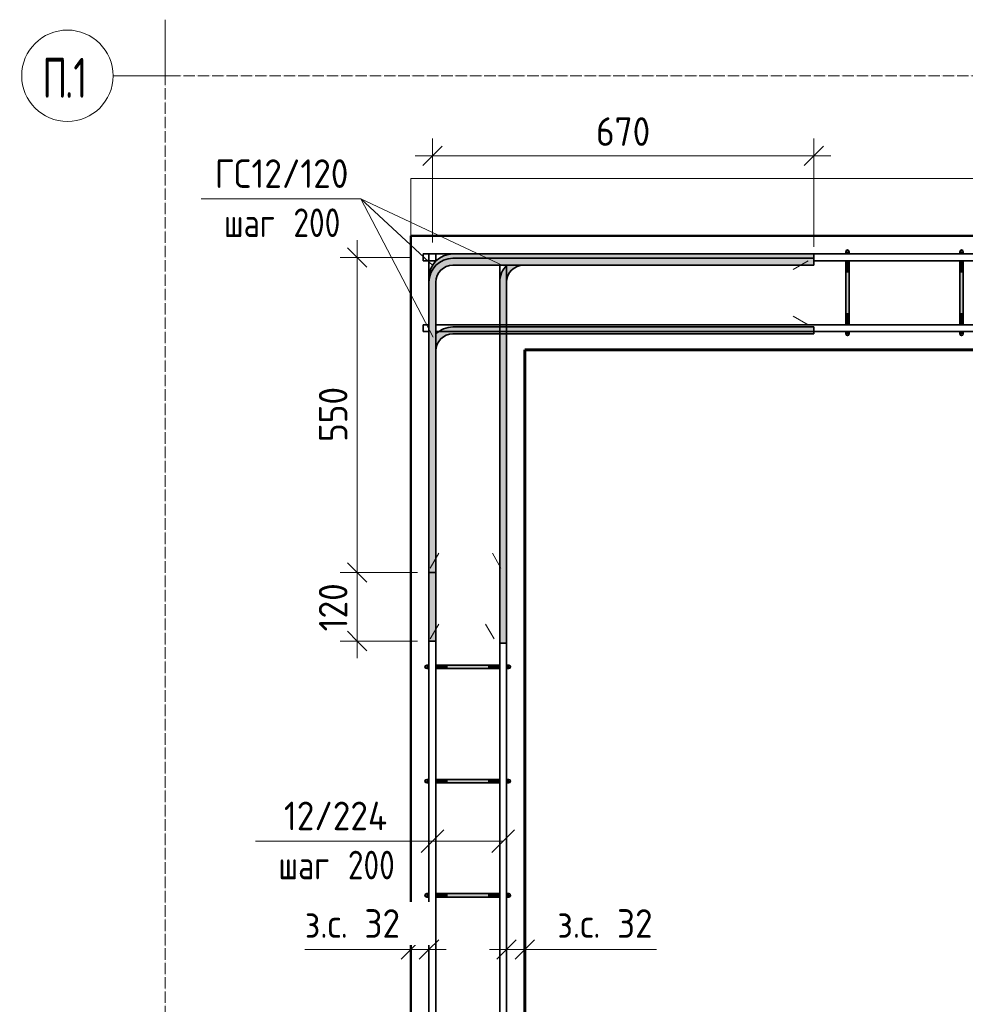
# Model space of a CAD drawing. Header units: millimetres. Extents: x 20745 to 44684, y -2139 to 75713.
# Tile 17 of 28: x 20745 to 22402, y 73769 to 75493. Entities that reach past the tile are written whole.
import ezdxf

# ---------------------------------------------------------------- set-up
doc = ezdxf.new("R2010")
doc.units = ezdxf.units.MM
doc.linetypes.add('02 Штрихпунктирная _20 мм_', pattern=[25, 20, -2.5, 0, -2.5])
for name, color, linetype, lineweight in [('AA_Dim', 7, 'Continuous', 9), ('AA_Dim-20', 7, 'Continuous', 9), ('AA_Oformlenie', 7, 'Continuous', 9), ('AA_Vinoska', 7, 'Continuous', 9), ('AF_Element', 7, 'Continuous', 60), ('AF_Element_Опалубка', 7, 'Continuous', 20), ('AF_Stena_Опалубка', 7, 'Continuous', 20), ('KR_Armatura_Tonkie', 7, 'Continuous', 20), ('KR_Fundament', 7, 'Continuous', 20), ('Оси', 7, 'Continuous', 9)]:
    doc.layers.add(name, color=color, linetype=linetype, lineweight=lineweight)
doc.styles.add('ISOCPEUR', font='isocpeur.ttf', dxfattribs={"width": 0.7, "height": 70})
doc.styles.add('ISOCPEUR_2', font='isocpeur.ttf', dxfattribs={"width": 0.9, "height": 50})
doc.styles.add('ISOCPEUR_3', font='isocpeur.ttf', dxfattribs={"width": 0.8, "height": 50})
doc.dimstyles.new('01_Точн_3_знака__непрозр__З_С_', dxfattribs={"dimscale": 304.8, "dimtxt": 49.799059, "dimasz": 0.111549, "dimexe": 0.098425, "dimexo": 0.065617, "dimgap": 0.016404, "dimtad": 1, "dimdec": 3, "dimrnd": 0.001, "dimdsep": 46, "dimtxsty": 'ISOCPEUR_2', "dimblk1": 'OBLIQUE', "dimblk2": 'OBLIQUE', "dimsah": 1, "dimcen": 0.09, "dimdle": 0.098425, "dimazin": 0, "dimtfac": 1, "dimtdec": 4, "dimtix": 1, "dimtmove": 1, "dimatfit": 3, "dimfxl": 1, "dimtvp": 1, "dimtfill": 1, "dimtolj": 1, "dimtzin": 0, "dimlwd": 18, "dimlwe": 18, "dimarcsym": 2})
doc.dimstyles.new('05_Округл_5мм__прозр_', dxfattribs={"dimscale": 304.8, "dimtxt": 49.799059, "dimasz": 0.111549, "dimexe": 0.098425, "dimexo": 0.065617, "dimgap": 0.006562, "dimtad": 1, "dimdec": 0, "dimrnd": 5, "dimdsep": 46, "dimtxsty": 'ISOCPEUR_2', "dimblk1": 'OBLIQUE', "dimblk2": 'OBLIQUE', "dimsah": 1, "dimcen": 0.09, "dimdle": 0.098425, "dimazin": 0, "dimtfac": 1, "dimtdec": 4, "dimtix": 1, "dimtmove": 0, "dimatfit": 3, "dimfxl": 1, "dimtvp": 1, "dimtolj": 1, "dimtzin": 0, "dimlwd": 18, "dimlwe": 18, "dimarcsym": 2})

# ---------------------------------------------------------------- blocks, each defined once
blk = doc.blocks.new('Лестница тип 2 ед2 - Лестница тип 2 ед1-3683842-Арм_КР_-0_100_1 этаж копия 2')
at = {"layer": 'AF_Element'}
for p, q in [((23120.1, 74915), (21630.1, 74915)), ((21630.1, 74915), (21630.1, 73025))]:
    blk.add_line(p, q, dxfattribs=at)
blk = doc.blocks.new('079_Засечки _ЭлУзла_ - d12 А240-3769660-Арм_КР_-0_100_1 этаж копия 2')
at = {"layer": 'AA_Oformlenie'}
for p, q in [((0, 0), (15, -26)), ((112, 0), (97, -26))]:
    blk.add_line(p, q, dxfattribs=at)
blk = doc.blocks.new('079_Засечки _ЭлУзла_ - d12 А240-3772381-Арм_КР_-0_100_1 этаж копия 2')
at = {"layer": 'AA_Oformlenie'}
for p, q in [((0, 0), (15, 26)), ((124, 0), (109, 26))]:
    blk.add_line(p, q, dxfattribs=at)
blk = doc.blocks.new('Ось сетки - d_4мм-2765513-Арм_КР_-0_100_1 этаж копия 2')
at = {"layer": 'Оси'}
for start, end in [(360, 180), (360, 180), (180, 360), (180, 360)]:
    blk.add_arc((0, 0), 4, start, end, dxfattribs=at)
blk = doc.blocks.new('042_М_Арматуры - Диам длина поз _ Шаг _засечки_-3174167-Арм_КР_-0_100_1 этаж копия 2')
at = {"layer": 'AA_Vinoska'}
blk.add_line((-7, 0), (7, 0), dxfattribs=at)
blk = doc.blocks.new('042_М_Арматуры - Диам длина поз _ Шаг-2260295-Арм_КР_-0_100_1 этаж копия 2')
at = {"layer": 'AA_Vinoska'}
blk.add_line((-7, 0), (7, 0), dxfattribs=at)
blk = doc.blocks.new('DIMBLOCK1-Арм_КР_-0_100_1 этаж копия 2')
at = {"layer": 'AA_Dim-20', "lineweight": 30}
for p, q in [((21598.1, 73865.4), (21615.1, 73882.4)), ((21630.1, 73865.4), (21647.1, 73882.4)), ((21598.1, 73865.4), (21581.1, 73848.4)), ((21630.1, 73865.4), (21613.1, 73848.4))]:
    blk.add_line(p, q, dxfattribs=at)
at = {"layer": 'AA_Dim-20', "lineweight": 18}
for p, q in [((21568.1, 73865.4), (21660.1, 73865.4)), ((21598.1, 73869.4), (21598.1, 73835.4)), ((21598.1, 73865.4), (21598.1, 73869.4)), ((21667, 73865.4), (21614.1, 73865.4)), ((21630.1, 73869.4), (21630.1, 73835.4)), ((21630.1, 73865.4), (21630.1, 73869.4)), ((21860.4, 73865.4), (21667, 73865.4))]:
    blk.add_line(p, q, dxfattribs=at)
at = {"layer": 'AA_Dim-20', "color": 0, "lineweight": 18, "insert": (21687, 73935.7), "char_height": 50, "width": 208.007, "attachment_point": 1, "line_spacing_factor": 1.149209, "style": 'ISOCPEUR_2', "bg_fill": 3, "box_fill_scale": 1.25, "bg_fill_color": 256, "bg_fill_true_color": 13158600, "bg_fill_transparency": 0}
blk.add_mtext('з.с. 32', dxfattribs=at)
blk = doc.blocks.new('_Oblique')
at = {"color": 0, "linetype": 'ByBlock', "lineweight": -2}
blk.add_line((-0.5, -0.5), (0.5, 0.5), dxfattribs=at)
blk = doc.blocks.new('DIMBLOCK9-Арм_КР_-0_100_1 этаж копия 2')
at = {"layer": 'AA_Dim-20', "lineweight": 30}
for p, q in [((21336.5, 74525.5), (21319.5, 74542.5)), ((21336.5, 74525.5), (21353.5, 74508.5)), ((21336.5, 74405.3), (21319.5, 74422.3)), ((21336.5, 74405.3), (21353.5, 74388.3))]:
    blk.add_line(p, q, dxfattribs=at)
at = {"layer": 'AA_Dim-20', "lineweight": 18}
for p, q in [((21442.1, 74525.5), (21306.5, 74525.5)), ((21336.5, 74375.3), (21336.5, 74525.5)), ((21336.5, 74525.5), (21442.1, 74525.5)), ((21442.1, 74405.3), (21306.5, 74405.3)), ((21336.5, 74405.3), (21442.1, 74405.3))]:
    blk.add_line(p, q, dxfattribs=at)
at = {"layer": 'AA_Dim-20', "color": 0, "lineweight": 18, "insert": (21269.2, 74422.3), "char_height": 50, "width": 103.429, "attachment_point": 1, "rotation": 90, "line_spacing_factor": 1.149209, "style": 'ISOCPEUR_2'}
blk.add_mtext('120', dxfattribs=at)
blk = doc.blocks.new('DIMBLOCK10-Арм_КР_-0_100_1 этаж копия 2')
at = {"layer": 'AA_Dim-20', "lineweight": 18}
for p, q in [((21336.5, 74525.5), (21336.5, 75107)), ((21432.1, 75077), (21306.5, 75077)), ((21336.5, 75077), (21432.1, 75077)), ((21442.1, 74525.5), (21306.5, 74525.5)), ((21336.5, 74525.5), (21442.1, 74525.5))]:
    blk.add_line(p, q, dxfattribs=at)
at = {"layer": 'AA_Dim-20', "lineweight": 30}
for p, q in [((21336.5, 75077), (21319.5, 75094)), ((21336.5, 75077), (21353.5, 75060)), ((21336.5, 74525.5), (21319.5, 74542.5)), ((21336.5, 74525.5), (21353.5, 74508.5))]:
    blk.add_line(p, q, dxfattribs=at)
at = {"layer": 'AA_Dim-20', "color": 0, "lineweight": 18, "insert": (21269.2, 74753.8), "char_height": 50, "width": 113.772, "attachment_point": 1, "rotation": 90, "line_spacing_factor": 1.149209, "style": 'ISOCPEUR_2'}
blk.add_mtext('550', dxfattribs=at)
blk = doc.blocks.new('DIMBLOCK13-Арм_КР_-0_100_1 этаж копия 2')
at = {"layer": 'AA_Dim-20', "lineweight": 18}
for p, q in [((21468.1, 75103), (21468.1, 75284.9)), ((22136.1, 75095.5), (22136.1, 75284.9)), ((21438.1, 75254.9), (22166.1, 75254.9)), ((21468.1, 75254.9), (21468.1, 75103)), ((22136.1, 75254.9), (22136.1, 75095.5))]:
    blk.add_line(p, q, dxfattribs=at)
at = {"layer": 'AA_Dim-20', "lineweight": 30}
for p, q in [((21468.1, 75254.9), (21485.1, 75271.9)), ((22136.1, 75254.9), (22153.1, 75271.9)), ((21468.1, 75254.9), (21451.1, 75237.9)), ((22136.1, 75254.9), (22119.1, 75237.9))]:
    blk.add_line(p, q, dxfattribs=at)
at = {"layer": 'AA_Dim-20', "color": 0, "lineweight": 18, "insert": (21754.7, 75322.3), "char_height": 50, "width": 113.772, "attachment_point": 1, "line_spacing_factor": 1.149209, "style": 'ISOCPEUR_2'}
blk.add_mtext('670', dxfattribs=at)
blk = doc.blocks.new('DIMBLOCK20-Арм_КР_-0_100_1 этаж копия 2')
at = {"layer": 'AA_Dim-20', "lineweight": 30}
for p, q in [((21430.1, 73865.4), (21447.1, 73882.4)), ((21462.1, 73865.4), (21479.1, 73882.4)), ((21430.1, 73865.4), (21413.1, 73848.4)), ((21462.1, 73865.4), (21445.1, 73848.4))]:
    blk.add_line(p, q, dxfattribs=at)
at = {"layer": 'AA_Dim-20', "lineweight": 18}
for p, q in [((21244.6, 73865.4), (21437.9, 73865.4)), ((21400.1, 73865.4), (21492.1, 73865.4)), ((21430.1, 73869.4), (21430.1, 73835.4)), ((21430.1, 73865.4), (21430.1, 73869.4)), ((21437.9, 73865.4), (21446.1, 73865.4)), ((21462.1, 73869.4), (21462.1, 73835.4)), ((21462.1, 73865.4), (21462.1, 73869.4))]:
    blk.add_line(p, q, dxfattribs=at)
at = {"layer": 'AA_Dim-20', "color": 0, "lineweight": 18, "insert": (21244.6, 73935.7), "char_height": 50, "width": 208.007, "attachment_point": 1, "line_spacing_factor": 1.149209, "style": 'ISOCPEUR_2', "bg_fill": 3, "box_fill_scale": 1.25, "bg_fill_color": 256, "bg_fill_true_color": 13158600, "bg_fill_transparency": 0}
blk.add_mtext('з.с. 32', dxfattribs=at)

msp = doc.modelspace()

# ---------------------------------------------------------------- hatches: boundary and pattern name
at = {"layer": 'KR_Armatura_Tonkie'}
for points in [[(21463.049, 75041), (21463.4927, 75044.3704), (21467.8521, 75054.7132), (21474.3631, 75063.1985), (21483.0616, 75069.8731), (21493.1912, 75074.0689), (21504.0616, 75075.5), (21504.0616, 75083), (21493.1912, 75081.5689), (21483.0616, 75077.3731), (21474.3631, 75070.6985), (21467.6885, 75062), (21463.4927, 75051.8704), (21462.0616, 75041)], [(22136.0616, 75075.5), (22136.0616, 75083), (21504.0616, 75083), (21504.0616, 75075.5), (21928.0064, 75075.5)], [(22192.0616, 75087), (22197.9594, 75087.7765), (22197.6597, 75088.5), (22196.5616, 75089.5981), (22195.0616, 75090), (22193.5616, 75089.5981), (22192.4635, 75088.5), (22192.1638, 75087.7765)], [(22192.0616, 75087), (22197.9594, 75087.7765), (22197.6597, 75088.5), (22196.5616, 75089.5981), (22195.0616, 75090), (22193.5616, 75089.5981), (22192.4635, 75088.5), (22192.1638, 75087.7765)], [(22198.0616, 75083), (22197.9594, 75087), (22192.0616, 75087), (22192.0616, 75083), (22197.3144, 75083)], [(22392.0616, 75087), (22397.9594, 75087.7765), (22397.6597, 75088.5), (22396.5616, 75089.5981), (22395.0616, 75090), (22393.5616, 75089.5981), (22392.4635, 75088.5), (22392.1638, 75087.7765)], [(22392.0616, 75087), (22397.9594, 75087.7765), (22397.6597, 75088.5), (22396.5616, 75089.5981), (22395.0616, 75090), (22393.5616, 75089.5981), (22392.4635, 75088.5), (22392.1638, 75087.7765)], [(22398.0616, 75083), (22397.9594, 75087), (22392.0616, 75087), (22392.0616, 75083), (22397.3144, 75083)], [(21462.0616, 75033.5), (21474.0616, 75033.5), (21475.0838, 75041.2646), (21478.0808, 75048.5), (21482.8484, 75054.7132), (21489.0616, 75059.4808), (21496.297, 75062.4778), (21504.0616, 75063.5), (21504.0616, 75075.5), (21493.1912, 75074.0689), (21483.0616, 75069.8731), (21474.3631, 75063.1985), (21467.6885, 75054.5), (21463.4927, 75044.3704)], [(21653.605, 75063.5), (22136.0616, 75063.5), (22136.0616, 75075.5), (21504.0616, 75075.5), (21504.0616, 75063.5), (21516.4042, 75063.5)], [(21586.0616, 75033.5), (21598.0616, 75033.5), (21599.0838, 75041.2646), (21602.0808, 75048.5), (21606.8484, 75054.7132), (21613.0616, 75059.4808), (21620.297, 75062.4778), (21628.0616, 75063.5), (21598.7561, 75063.5), (21598.3631, 75063.1985), (21591.6885, 75054.5), (21587.4927, 75044.3704)], [(21598.0616, 75062.8055), (21598.3631, 75063.5), (21598.0616, 75063.5), (21598.0616, 75063.1985)], [(22198.0616, 75051.9867), (22198.0616, 75071), (22192.0616, 75071), (22192.0616, 75051.9867)], [(22398.0616, 75051.9867), (22398.0616, 75071), (22392.0616, 75071), (22392.0616, 75051.9867)], [(22192.0616, 74978.0133), (22198.0616, 74978.0133), (22198.0616, 75051.9867), (22192.0616, 75051.9867), (22192.0616, 75013.0012)], [(22392.0616, 74978.0133), (22398.0616, 74978.0133), (22398.0616, 75051.9867), (22392.0616, 75051.9867), (22392.0616, 75013.0012)], [(21462.0616, 75033.5), (21463.049, 75041), (21462.0616, 75041)], [(21474.0616, 74525.5), (21474.0616, 75033.5), (21462.0616, 75033.5), (21462.0616, 74525.5)], [(21598.0616, 74401.5), (21598.0616, 75033.5), (21586.0616, 75033.5), (21586.0616, 74401.5)], [(22198.0616, 74959), (22198.0616, 74978.0133), (22192.0616, 74978.0133), (22192.0616, 74959)], [(22398.0616, 74959), (22398.0616, 74978.0133), (22392.0616, 74978.0133), (22392.0616, 74959)], [(21474.0616, 74913.25), (21475.0838, 74921.0146), (21478.0808, 74928.25), (21482.8484, 74934.4632), (21489.0616, 74939.2308), (21496.297, 74942.2278), (21504.0616, 74943.25), (21504.0616, 74955.25), (21493.1912, 74953.8189), (21483.0616, 74949.6231), (21474.0616, 74942.5555), (21474.0616, 74921.2885)], [(21474.0616, 74942.5555), (21474.3631, 74942.9485), (21479.6432, 74947), (21474.7561, 74947), (21474.0616, 74946.3055), (21474.0616, 74942.7171)], [(22136.0616, 74943.25), (22136.0616, 74955.25), (21504.0616, 74955.25), (21504.0616, 74943.25), (21928.0064, 74943.25)], [(22192.0616, 74943), (22198.0616, 74943), (22198.0616, 74947), (22192.0616, 74947), (22192.0616, 74946.0754)], [(22195.0616, 74940), (22196.5616, 74940.4019), (22197.6597, 74941.5), (22197.9594, 74942.2235), (22192.0616, 74943), (22192.4635, 74941.5), (22193.5616, 74940.4019), (22194.2852, 74940.1022)], [(22195.0616, 74940), (22196.5616, 74940.4019), (22197.6597, 74941.5), (22197.9594, 74942.2235), (22192.0616, 74943), (22192.4635, 74941.5), (22193.5616, 74940.4019), (22194.2852, 74940.1022)], [(22392.0616, 74943), (22398.0616, 74943), (22398.0616, 74947), (22392.0616, 74947), (22392.0616, 74946.0754)], [(22395.0616, 74940), (22396.5616, 74940.4019), (22397.6597, 74941.5), (22397.9594, 74942.2235), (22392.0616, 74943), (22392.4635, 74941.5), (22393.5616, 74940.4019), (22394.2852, 74940.1022)], [(22395.0616, 74940), (22396.5616, 74940.4019), (22397.6597, 74941.5), (22397.9594, 74942.2235), (22392.0616, 74943), (22392.4635, 74941.5), (22393.5616, 74940.4019), (22394.2852, 74940.1022)], [(21462.0616, 74405.25), (21474.0616, 74405.25), (21474.0616, 74525.5), (21462.0616, 74525.5), (21462.0616, 74411.5127)], [(21458.0616, 74357), (21457.2852, 74362.8978), (21456.5616, 74362.5981), (21455.4635, 74361.5), (21455.0616, 74360), (21455.4635, 74358.5), (21456.5616, 74357.4019), (21457.2852, 74357.1022)], [(21458.0616, 74357), (21457.2852, 74362.8978), (21456.5616, 74362.5981), (21455.4635, 74361.5), (21455.0616, 74360), (21455.4635, 74358.5), (21456.5616, 74357.4019), (21457.2852, 74357.1022)], [(21458.0616, 74357), (21462.0616, 74357), (21462.0616, 74363), (21458.0616, 74362.8978), (21458.0616, 74359.2235)], [(21493.0749, 74357), (21493.0749, 74363), (21474.0616, 74363), (21474.0616, 74357)], [(21567.0483, 74357), (21567.0483, 74363), (21493.0749, 74363), (21493.0749, 74357), (21516.4042, 74357)], [(21567.0483, 74357), (21586.0616, 74357), (21586.0616, 74363), (21567.0483, 74363)], [(21602.0616, 74357), (21602.0616, 74363), (21598.0616, 74363), (21598.0616, 74357), (21598.9862, 74357)], [(21602.0616, 74357), (21603.5616, 74357.4019), (21604.6597, 74358.5), (21605.0616, 74360), (21604.6597, 74361.5), (21603.5616, 74362.5981), (21602.8381, 74362.8978)], [(21602.0616, 74357), (21603.5616, 74357.4019), (21604.6597, 74358.5), (21605.0616, 74360), (21604.6597, 74361.5), (21603.5616, 74362.5981), (21602.8381, 74362.8978)], [(21458.0616, 74157), (21457.2852, 74162.8978), (21456.5616, 74162.5981), (21455.4635, 74161.5), (21455.0616, 74160), (21455.4635, 74158.5), (21456.5616, 74157.4019), (21457.2852, 74157.1022)], [(21458.0616, 74157), (21457.2852, 74162.8978), (21456.5616, 74162.5981), (21455.4635, 74161.5), (21455.0616, 74160), (21455.4635, 74158.5), (21456.5616, 74157.4019), (21457.2852, 74157.1022)], [(21462.0616, 74157), (21462.0616, 74163), (21458.0616, 74162.8978), (21458.0616, 74157), (21461.137, 74157)], [(21493.0749, 74157), (21493.0749, 74163), (21474.0616, 74163), (21474.0616, 74157)], [(21567.0483, 74157), (21567.0483, 74163), (21493.0749, 74163), (21493.0749, 74157), (21516.4042, 74157)], [(21567.0483, 74157), (21586.0616, 74157), (21586.0616, 74163), (21567.0483, 74163)], [(21602.0616, 74157), (21602.0616, 74163), (21598.0616, 74163), (21598.0616, 74157), (21598.9862, 74157)], [(21602.0616, 74157), (21603.5616, 74157.4019), (21604.6597, 74158.5), (21605.0616, 74160), (21604.6597, 74161.5), (21603.5616, 74162.5981), (21602.8381, 74162.8978)], [(21602.0616, 74157), (21603.5616, 74157.4019), (21604.6597, 74158.5), (21605.0616, 74160), (21604.6597, 74161.5), (21603.5616, 74162.5981), (21602.8381, 74162.8978)], [(21458.0616, 73957), (21457.2852, 73962.8978), (21456.5616, 73962.5981), (21455.4635, 73961.5), (21455.0616, 73960), (21455.4635, 73958.5), (21456.5616, 73957.4019), (21457.2852, 73957.1022)], [(21458.0616, 73957), (21457.2852, 73962.8978), (21456.5616, 73962.5981), (21455.4635, 73961.5), (21455.0616, 73960), (21455.4635, 73958.5), (21456.5616, 73957.4019), (21457.2852, 73957.1022)], [(21458.0616, 73957), (21462.0616, 73957), (21462.0616, 73963), (21458.0616, 73962.8978), (21458.0616, 73959.2235)], [(21493.0749, 73957), (21493.0749, 73963), (21474.0616, 73963), (21474.0616, 73957)], [(21567.0483, 73957), (21567.0483, 73963), (21493.0749, 73963), (21493.0749, 73957), (21516.4042, 73957)], [(21567.0483, 73957), (21586.0616, 73957), (21586.0616, 73963), (21567.0483, 73963)], [(21598.9862, 73957), (21602.0616, 73957), (21602.0616, 73963), (21598.0616, 73963), (21598.0616, 73957)], [(21602.0616, 73957), (21603.5616, 73957.4019), (21604.6597, 73958.5), (21605.0616, 73960), (21604.6597, 73961.5), (21603.5616, 73962.5981), (21602.8381, 73962.8978)], [(21602.0616, 73957), (21603.5616, 73957.4019), (21604.6597, 73958.5), (21605.0616, 73960), (21604.6597, 73961.5), (21603.5616, 73962.5981), (21602.8381, 73962.8978)]]:
    msp.add_hatch(color=256, dxfattribs=at).paths.add_polyline_path(points)

# ---------------------------------------------------------------- linework, layer by layer
at = {"layer": 'AA_Vinoska'}
for p, q in [((21469.6995, 74937.0431), (21342.8171, 75179.5951)), ((21592.4064, 75062.3362), (21342.8171, 75179.5951)), ((21469.5213, 75062.0711), (21342.8171, 75179.5951)), ((21468.2405, 74055), (21488.2405, 74075)), ((21591.919, 74055), (21611.919, 74075)), ((21591.919, 74055), (21438.2624, 74055)), ((21468.2405, 74055), (21438.2624, 74055)), ((21468.2405, 74055), (21448.2405, 74035)), ((21591.919, 74055), (21571.919, 74035))]:
    msp.add_line(p, q, dxfattribs=at)
at = {"layer": 'AF_Stena_Опалубка', "color": 5, "lineweight": 50}
for p, q in [((21630.0616, 75115), (21430.0616, 75115)), ((21430.0616, 75115), (21430.0616, 73025)), ((24520.0616, 75115), (21630.0616, 75115)), ((21630.0616, 73025), (21630.0616, 74915)), ((21630.0616, 74915), (23120.0616, 74915))]:
    msp.add_line(p, q, dxfattribs=at)
at = {"layer": 'KR_Armatura_Tonkie', "lineweight": 35}
for p, q in [((21452.0616, 75083), (22192.0616, 75083)), ((21452.0616, 75071), (21452.0616, 75083)), ((21452.0616, 75083), (24788.0616, 75083)), ((21452.0616, 75071), (21452.0616, 75083)), ((21462.0616, 75083), (21462.0616, 72847)), ((21462.0616, 75083), (21474.0616, 75083)), ((21462.0616, 75083), (21474.0616, 75083)), ((21474.0616, 75083), (21474.0616, 75070.3055)), ((21504.0616, 75083), (22136.0616, 75083)), ((21586.0616, 75083), (21598.0616, 75083)), ((21586.0616, 75083), (21598.0616, 75083)), ((22136.0616, 75083), (21628.0616, 75083)), ((22136.0616, 75071), (22136.0616, 75083)), ((22192.0616, 75083.1641), (22192.0616, 75087)), ((22198.0616, 75083.1641), (22198.0616, 75087)), ((22198.0616, 75083), (22392.0616, 75083)), ((22392.0616, 75083.1641), (22392.0616, 75087)), ((22398.0616, 75083.1641), (22398.0616, 75087)), ((22398.0616, 75083), (22592.0616, 75083)), ((21452.0616, 75071), (21462.0616, 75071)), ((21452.0616, 75071), (21474.7561, 75071)), ((21462.0616, 75071), (21462.0616, 74959)), ((21474.0616, 75071), (21474.0616, 75070.3055)), ((21474.0616, 75071), (21474.7561, 75071)), ((21504.0616, 75075.5), (22136.0616, 75075.5)), ((21504.0616, 75063.5), (22136.0616, 75063.5)), ((21586.0616, 75063.5), (21586.0616, 72869)), ((21586.0616, 75063.5), (21586.0616, 74959)), ((21598.0616, 75063.5), (21598.0616, 72869)), ((21598.0616, 75063.5), (21598.0616, 75062.8055)), ((22136.0616, 75063.5), (21628.0616, 75063.5)), ((22136.0616, 75075.5), (22136.0616, 75063.5)), ((22136.0616, 75063.5), (22136.0616, 75075.5)), ((22136.0616, 75071), (22192.0616, 75071)), ((22136.0616, 75071), (24746.0616, 75071)), ((22192.0616, 75051.9867), (22192.0616, 75071)), ((22198.0616, 75071), (22392.0616, 75071)), ((22198.0616, 75051.9867), (22198.0616, 75071)), ((22392.0616, 75051.9867), (22392.0616, 75071)), ((22398.0616, 75071), (22592.0616, 75071)), ((22398.0616, 75051.9867), (22398.0616, 75071)), ((22198.0616, 75051.9867), (22192.0616, 75051.9867)), ((22192.0616, 75051.9371), (22192.0616, 74978.0629)), ((22198.0616, 75051.9371), (22198.0616, 74978.0629)), ((22398.0616, 75051.9867), (22392.0616, 75051.9867)), ((22392.0616, 75051.9371), (22392.0616, 74978.0629)), ((22398.0616, 75051.9371), (22398.0616, 74978.0629)), ((21462.0616, 74533), (21462.0616, 75041)), ((21462.0616, 74525.5), (21462.0616, 75033.5)), ((21474.0616, 75033.5), (21474.0616, 72899)), ((21474.0616, 75033.5), (21474.0616, 74959)), ((21474.0616, 74525.5), (21474.0616, 75033.5)), ((21474.0616, 74533), (21474.0616, 75033.5)), ((21586.0616, 75041), (21586.0616, 74959)), ((21586.0616, 75033.5), (21586.0616, 74401.5)), ((21598.0616, 75033.5), (21598.0616, 74959)), ((21598.0616, 75033.5), (21598.0616, 74401.5)), ((21598.0616, 75033.5), (21598.0616, 74959)), ((22198.0616, 74978.0133), (22192.0616, 74978.0133)), ((22192.0616, 74959), (22192.0616, 74978.0133)), ((22198.0616, 74959), (22198.0616, 74978.0133)), ((22398.0616, 74978.0133), (22392.0616, 74978.0133)), ((22392.0616, 74959), (22392.0616, 74978.0133)), ((22398.0616, 74959), (22398.0616, 74978.0133)), ((21452.0616, 74959), (21462.0616, 74959)), ((21452.0616, 74947), (21452.0616, 74959)), ((21452.0616, 74959), (21462.0616, 74959)), ((21452.0616, 74947), (21452.0616, 74959)), ((21474.0616, 74959), (21586.0616, 74959)), ((21474.0616, 74959), (24776.0616, 74959)), ((21504.0616, 74959), (21586.0616, 74959)), ((21598.0616, 74959), (22192.0616, 74959)), ((21598.0616, 74959), (22136.0616, 74959)), ((22198.0616, 74959), (22392.0616, 74959)), ((22398.0616, 74959), (22592.0616, 74959)), ((21452.0616, 74947), (21462.0616, 74947)), ((21452.0616, 74947), (21462.0616, 74947)), ((21462.0616, 74947), (21462.0616, 74363)), ((21474.0616, 74947), (21474.0616, 74942.5555)), ((21474.0616, 74947), (21474.7561, 74947)), ((21474.0616, 74947), (24776.0616, 74947)), ((21504.0616, 74955.25), (22136.0616, 74955.25)), ((21504.0616, 74943.25), (22136.0616, 74943.25)), ((21586.0616, 74943.25), (21586.0616, 74363)), ((21586.0616, 74943.25), (21586.0616, 74409)), ((21598.0616, 74943.25), (21598.0616, 74363)), ((21598.0616, 74943.25), (21598.0616, 74409)), ((22136.0616, 74943.25), (22136.0616, 74955.25)), ((22136.0616, 74947), (22192.0616, 74947)), ((22192.0616, 74943), (22192.0616, 74946.8359)), ((22198.0616, 74947), (22392.0616, 74947)), ((22198.0616, 74943), (22198.0616, 74946.8359)), ((22392.0616, 74943), (22392.0616, 74946.8359)), ((22398.0616, 74947), (22592.0616, 74947)), ((22398.0616, 74943), (22398.0616, 74946.8359)), ((21462.0616, 74409), (21462.0616, 74917)), ((21462.0616, 74405.25), (21462.0616, 74913.25)), ((21474.0616, 74913.25), (21474.0616, 74363)), ((21474.0616, 74405.25), (21474.0616, 74913.25)), ((21474.0616, 74409), (21474.0616, 74913.25)), ((21474.0616, 74525.5), (21462.0616, 74525.5)), ((21474.0616, 74405.25), (21462.0616, 74405.25)), ((21586.0616, 74401.5), (21598.0616, 74401.5)), ((21461.8975, 74363), (21458.0616, 74363)), ((21461.8975, 74357), (21458.0616, 74357)), ((21462.0616, 74357), (21462.0616, 74163)), ((21493.0749, 74363), (21474.0616, 74363)), ((21493.0749, 74357), (21474.0616, 74357)), ((21474.0616, 74357), (21474.0616, 74163)), ((21493.0749, 74363), (21493.0749, 74357)), ((21493.1245, 74363), (21566.9987, 74363)), ((21493.1245, 74357), (21566.9987, 74357)), ((21586.0616, 74363), (21567.0483, 74363)), ((21567.0483, 74363), (21567.0483, 74357)), ((21586.0616, 74357), (21567.0483, 74357)), ((21586.0616, 74357), (21586.0616, 74163)), ((21598.0616, 74357), (21598.0616, 74163)), ((21602.0616, 74363), (21598.2257, 74363)), ((21602.0616, 74357), (21598.2257, 74357)), ((21461.8975, 74163), (21458.0616, 74163)), ((21461.8975, 74157), (21458.0616, 74157)), ((21462.0616, 74157), (21462.0616, 73963)), ((21493.0749, 74163), (21474.0616, 74163)), ((21474.0616, 74157), (21474.0616, 73963)), ((21493.0749, 74157), (21474.0616, 74157)), ((21493.0749, 74163), (21493.0749, 74157)), ((21493.1245, 74163), (21566.9987, 74163)), ((21493.1245, 74157), (21566.9987, 74157)), ((21586.0616, 74163), (21567.0483, 74163)), ((21567.0483, 74163), (21567.0483, 74157)), ((21586.0616, 74157), (21567.0483, 74157)), ((21586.0616, 74157), (21586.0616, 73963)), ((21598.0616, 74157), (21598.0616, 73963)), ((21602.0616, 74163), (21598.2257, 74163)), ((21602.0616, 74157), (21598.2257, 74157)), ((21461.8975, 73963), (21458.0616, 73963)), ((21493.0749, 73963), (21474.0616, 73963)), ((21493.0749, 73963), (21493.0749, 73957)), ((21493.1245, 73963), (21566.9987, 73963)), ((21586.0616, 73963), (21567.0483, 73963)), ((21567.0483, 73963), (21567.0483, 73957)), ((21602.0616, 73963), (21598.2257, 73963)), ((21461.8975, 73957), (21458.0616, 73957)), ((21462.0616, 73957), (21462.0616, 73763)), ((21493.0749, 73957), (21474.0616, 73957)), ((21474.0616, 73957), (21474.0616, 73763)), ((21493.1245, 73957), (21566.9987, 73957)), ((21586.0616, 73957), (21567.0483, 73957)), ((21586.0616, 73957), (21586.0616, 73763)), ((21598.0616, 73957), (21598.0616, 73763)), ((21602.0616, 73957), (21598.2257, 73957))]:
    msp.add_line(p, q, dxfattribs=at)
for centre, radius, start, end in [((21504.0616, 75041), 42, 90, 180), ((22195.0616, 75087), 3, 0, 180), ((22195.0616, 75087), 3, 0, 180), ((22395.0616, 75087), 3, 0, 180), ((22395.0616, 75087), 3, 0, 180), ((21504.0616, 75033.5), 42, 90, 180), ((21504.0616, 75033.5), 30, 90, 180), ((21628.0616, 75033.5), 42, 134.3223954, 180), ((21628.0616, 75033.5), 30, 90, 180), ((21504.0616, 74913.25), 42, 90, 135.6776046), ((21504.0616, 74917), 42, 134.3223954, 135.6776046), ((21504.0616, 74913.25), 30, 90, 180), ((22195.0616, 74943), 3, 180, 0), ((22195.0616, 74943), 3, 180, 0), ((22395.0616, 74943), 3, 180, 0), ((22395.0616, 74943), 3, 180, 0), ((21458.0616, 74360), 3, 90, 270), ((21458.0616, 74360), 3, 90, 270), ((21602.0616, 74360), 3, 270, 90), ((21602.0616, 74360), 3, 270, 90), ((21458.0616, 74160), 3, 90, 270), ((21458.0616, 74160), 3, 90, 270), ((21602.0616, 74160), 3, 270, 90), ((21602.0616, 74160), 3, 270, 90), ((21458.0616, 73960), 3, 90, 270), ((21458.0616, 73960), 3, 90, 270), ((21602.0616, 73960), 3, 270, 90), ((21602.0616, 73960), 3, 270, 90)]:
    msp.add_arc(centre, radius, start, end, dxfattribs=at)
at = {"layer": 'KR_Fundament'}
for p, q in [((24920.0616, 75215), (21430.0616, 75215)), ((21430.0616, 75215), (21430.0616, 75115))]:
    msp.add_line(p, q, dxfattribs=at)
at = {"layer": 'Оси'}
for p, q in [((21000.0616, 75393.1941), (21000.0616, 75493.1941)), ((21008.7181, 75395), (20908.7181, 75395))]:
    msp.add_line(p, q, dxfattribs=at)
at = {"layer": 'Оси', "linetype": '02 Штрихпунктирная _20 мм_'}
for p, q in [((21000.0616, 72416.549), (21000.0616, 75393.1941)), ((24917.3063, 75395), (21008.7181, 75395))]:
    msp.add_line(p, q, dxfattribs=at)

# ---------------------------------------------------------------- block references
at = {"layer": 'AA_Oformlenie'}
for p, rotation in [((22126.0616, 75071), 270), ((21576.0616, 74409), 180)]:
    msp.add_blockref('079_Засечки _ЭлУзла_ - d12 А240-3769660-Арм_КР_-0_100_1 этаж копия 2', p, dxfattribs=dict(at, rotation=rotation))
msp.add_blockref('079_Засечки _ЭлУзла_ - d12 А240-3772381-Арм_КР_-0_100_1 этаж копия 2', (21464.0616, 74533), dxfattribs=at)
at = {"layer": 'AA_Vinoska', "xscale": 19.99999999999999, "yscale": 19.99999999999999, "zscale": 19.99999999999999}
for name, p in [('042_М_Арматуры - Диам длина поз _ Шаг-2260295-Арм_КР_-0_100_1 этаж копия 2', (21202.8171, 75179.5951)), ('042_М_Арматуры - Диам длина поз _ Шаг _засечки_-3174167-Арм_КР_-0_100_1 этаж копия 2', (21298.2624, 74055))]:
    msp.add_blockref(name, p, dxfattribs=at)
at = {"layer": 'AF_Element_Опалубка'}
msp.add_blockref('Лестница тип 2 ед2 - Лестница тип 2 ед1-3683842-Арм_КР_-0_100_1 этаж копия 2', (0, 0), dxfattribs=at)
at = {"layer": 'Оси', "xscale": 19.99999999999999, "yscale": 19.99999999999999, "zscale": 19.99999999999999, "rotation": 89.99999999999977}
msp.add_blockref('Ось сетки - d_4мм-2765513-Арм_КР_-0_100_1 этаж копия 2', (20828.7181, 75395), dxfattribs=at)

# ---------------------------------------------------------------- texts
at = {"layer": 'AA_Vinoska', "char_height": 50, "attachment_point": 1}
for s, insert, width, style in [('12/120', (21151.2036, 75248.6772), 210.683475, 'ISOCPEUR_2'), ('ГС', (21086.9099, 75248.6772), 77.924025, 'ISOCPEUR_2'), ('шаг', (21102.8499, 75162.6961), 116.7257, 'ISOCPEUR_3'), (' 200', (21199.1582, 75162.6961), 133.4008, 'ISOCPEUR_3'), ('12/224', (21208.0052, 74124.0821), 226.556887, 'ISOCPEUR_2'), (' 200', (21294.6036, 74038.101), 133.4008, 'ISOCPEUR_3'), ('шаг', (21198.2952, 74038.101), 116.7257, 'ISOCPEUR_3')]:
    msp.add_mtext(s, dxfattribs=dict(at, insert=insert, width=width, style=style))
at = {"layer": 'Оси', "char_height": 70, "width": 48.261587, "attachment_point": 1, "style": 'ISOCPEUR'}
for s, insert in [('\\fISOCPEUR|b0|i0|c204|p34|;\\W.7;П', (20784.8727, 75426.4076)), ('.1', (20824.6925, 75426.4076))]:
    msp.add_mtext(s, dxfattribs=dict(at, insert=insert))

# ---------------------------------------------------------------- dimensions: what is measured, and where the dimension line sits
at = {"layer": 'AA_Dim', "lineweight": 18}
dim = msp.add_linear_dim(base=(22136.0616, 75254.9296), p1=(21468.0616, 75083), p2=(22136.0616, 75075.5), dimstyle='05_Округл_5мм__прозр_', override={"dimpost": '<>', "dimfxl": 668.042102}, dxfattribs=at)
dim.commit()
dim.dimension.update_dxf_attribs({"geometry": 'DIMBLOCK13-Арм_КР_-0_100_1 этаж копия 2', "text_midpoint": (21802.0616, 75281.9296)})
for base, p1, p2, override, picture, middle in [((21336.5442266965, 75077.000000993), (21462.0616079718, 74525.5000009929), (21452.0616079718, 75077.0000009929), {"dimpost": '<>', "dimfxl": 551.590654}, 'DIMBLOCK10-Арм_КР_-0_100_1 этаж копия 2', (21309.5442266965, 74801.2500009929)), ((21336.5442, 74525.5), (21462.0616, 74405.25), (21462.0616, 74525.5), {"dimpost": '<>', "dimfxl": 120.25}, 'DIMBLOCK9-Арм_КР_-0_100_1 этаж копия 2', (21309.5442, 74465.375))]:
    dim = msp.add_linear_dim(base=base, p1=p1, p2=p2, angle=90, dimstyle='05_Округл_5мм__прозр_', override=override, dxfattribs=at)
    dim.commit()
    dim.dimension.update_dxf_attribs({"geometry": picture, "text_midpoint": middle})

# ---------------------------------------------------------------- next in the draw order: dimensions: what is measured, and where the dimension line sits
for base, p1, p2, picture, middle in [((21462.0616, 73865.3874), (21430.0616, 73889.429), (21462.0616, 73889.429), 'DIMBLOCK20-Арм_КР_-0_100_1 этаж копия 2', (21348.5626, 73902.3769)), ((21630.0616, 73865.3874), (21598.0616, 73889.429), (21630.0616, 73889.429), 'DIMBLOCK1-Арм_КР_-0_100_1 этаж копия 2', (21791.0214, 73902.3769))]:
    dim = msp.add_linear_dim(base=base, p1=p1, p2=p2, dimstyle='01_Точн_3_знака__непрозр__З_С_', override={"dimpost": '<>', "dimfxl": 32}, dxfattribs=at)
    dim.commit()
    dim.dimension.update_dxf_attribs({"geometry": picture, "text_midpoint": middle, "dimtype": 160})

doc.saveas('drawing.dxf')
